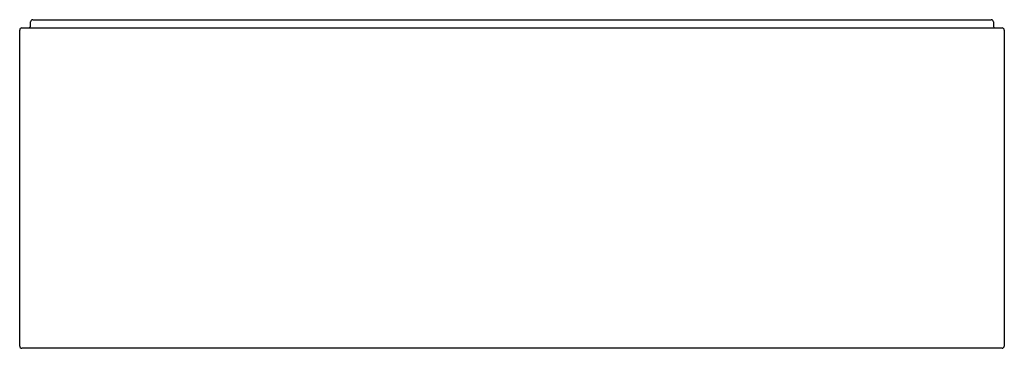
# Model space of a CAD drawing. Header units: millimetres. Extents: x 4886.36 to 4888.16, y 2881.73 to 2882.33.
import ezdxf

# ---------------------------------------------------------------- set-up
doc = ezdxf.new("R2010")
doc.units = ezdxf.units.MM
doc.layers.add('SANINDUSA', color=3, linetype='Continuous')

msp = doc.modelspace()

# ---------------------------------------------------------------- linework, layer by layer
at = {"layer": 'SANINDUSA'}
for p, q in [((4886.3818, 2882.3172), (4886.3818, 2882.3242)), ((4886.3858, 2882.3282), (4888.1378, 2882.3282)), ((4888.1418, 2882.3242), (4888.1418, 2882.3172)), ((4886.3618, 2881.7322), (4886.3618, 2882.3092)), ((4886.3658, 2882.3132), (4886.3738, 2882.3132)), ((4886.3738, 2882.3132), (4888.1498, 2882.3132)), ((4888.1498, 2882.3132), (4888.1578, 2882.3132)), ((4888.1618, 2882.3092), (4888.1618, 2881.7322)), ((4886.3738, 2881.7282), (4886.3658, 2881.7282)), ((4888.1498, 2881.7282), (4886.3738, 2881.7282)), ((4888.1578, 2881.7282), (4888.1498, 2881.7282))]:
    msp.add_line(p, q, dxfattribs=at)
for centre, start, end in [((4886.3858, 2882.3242), 90, 180), ((4888.1378, 2882.3242), 0, 90), ((4886.3658, 2882.3092), 90, 180), ((4886.3778, 2882.3172), 270, 0), ((4888.1458, 2882.3172), 180, 270), ((4888.1578, 2882.3092), 0, 90), ((4886.3658, 2881.7322), 180, 270), ((4888.1578, 2881.7322), 270, 0)]:
    msp.add_arc(centre, 0.004, start, end, dxfattribs=at)

doc.saveas('drawing.dxf')
